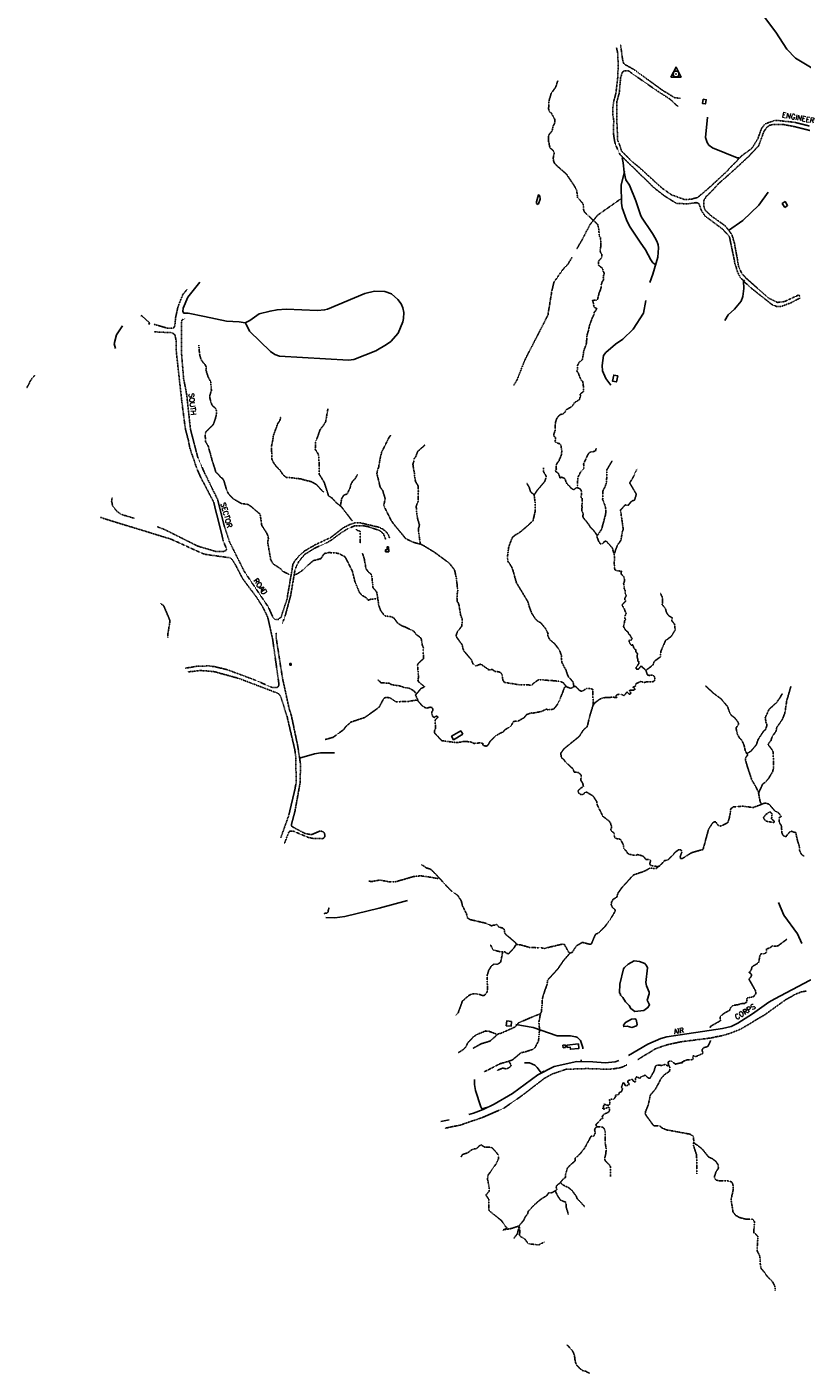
# Model space of a CAD drawing. Header units: feet. Extents: x 0 to 208040, y 0 to 211214.
# Tile 27 of 71: x 186372 to 190206, y 196903 to 203565. Entities that reach past the tile are written whole.
import ezdxf

# ---------------------------------------------------------------- set-up
doc = ezdxf.new("R2010")
doc.units = ezdxf.units.FT
doc.header["$LTSCALE"] = 0.5
doc.header["$MEASUREMENT"] = 0
for name, pattern in [('D15S10', [2, 1, 1]), ('HIDDEN2', [0.1875, 0.125, -0.0625]), ('PHANTOM2', [1.25, 0.625, -0.125, 0.125, -0.125, 0.125, -0.125])]:
    doc.linetypes.add(name, pattern=pattern)
doc.layers.get('0').update_dxf_attribs({"linetype": 'CONTINUOUS'})
for name, color, linetype in [('4WD-TRAIL', 11, 'D15S10'), ('HV-CONTROL', 11, 'CONTINUOUS'), ('LAKE', 11, 'CONTINUOUS'), ('MA-BLDG', 11, 'CONTINUOUS'), ('MA-STRUCT', 11, 'CONTINUOUS'), ('MI-STRUCT', 11, 'CONTINUOUS'), ('R-DIRT', 11, 'HIDDEN2'), ('R-DIRT-T', 1, 'CONTINUOUS'), ('RUIN', 11, 'CONTINUOUS'), ('STREAM', 11, 'PHANTOM2')]:
    doc.layers.add(name, color=color, linetype=linetype)
doc.styles.add('CVFONT05', font='ROMANC')

# ---------------------------------------------------------------- blocks, each defined once
blk = doc.blocks.new('HV-CONTROL', base_point=(0, 18.8))
blk.add_lwpolyline([(-25.1, 3.2), (24.9, 3.2), (-0.1, 53.2)], close=True)
blk.add_circle((-0.1, 18.8), 14.4)
blk.add_point((-0.1, 18.8))

msp = doc.modelspace()

# ---------------------------------------------------------------- linework, layer by layer
at = {"layer": '4WD-TRAIL'}
for points, elevation in [([(189871, 203792.5), (189868.6, 203785.5), (189870, 203774.2), (189887.5, 203726.9), (189894.8, 203718.1), (189950.9, 203692), (189974.7, 203673.8), (190075.9, 203539.2), (190129.7, 203454.6), (190173.3, 203411), (190246.7, 203366.3), (190274.7, 203345.3), (190327.6, 203293.8), (190367.2, 203276.9)], 437.5), ([(189892.8, 202917.1), (189884.8, 202917), (189763, 202967.5), (189744.7, 202980.2), (189735.6, 202992.8), (189728.9, 203017.6), (189738, 203119.1)], 522.6), ([(189316.5, 202917.3), (189316.5, 202917.3), (189320.6, 202893.3), (189326.1, 202847.1), (189334.4, 202808.8), (189352.1, 202782.4), (189384, 202704.7), (189408.7, 202630.2), (189414.4, 202619.6), (189460.2, 202552.6), (189465.7, 202542.3), (189481.7, 202515.4), (189489.1, 202500)], 562.5), ([(189405.1, 202500), (189352.1, 202579.8), (189337.5, 202610.7), (189316.5, 202670.7), (189312.7, 202693.9), (189311.3, 202782.2), (189327.4, 202849.7)], 530.9), ([(189842.1, 202558.3), (189913.5, 202607.3), (189991.3, 202684), (190038.2, 202747.7)], 539.5), ([(189476.7, 202391.3), (189466.9, 202398.5), (189457.6, 202412.1), (189430.7, 202461.5), (189405.1, 202500)], 530.9), ([(189489.1, 202500), (189490.7, 202496.4), (189494.3, 202486.7), (189495.3, 202472.2), (189491.9, 202426.4), (189467.4, 202341.9), (189452, 202300.1)], 562.5), ([(187227.8, 202302), (187167.3, 202228.2), (187144.2, 202173.6), (187143.3, 202156.5), (187148.2, 202148.1), (187169.1, 202148.7), (187250.9, 202131.7), (187359.3, 202109.8), (187422, 202105.9), (187450.6, 202100.7), (187456.7, 202094.4), (187472.6, 202059.7), (187576.7, 201958.5), (187598.7, 201944.4), (187621.9, 201935.9), (187961.7, 201916.7), (187989.1, 201919.1), (188097.8, 201962.9), (188150.8, 201993.2), (188171.2, 202008.4), (188208.9, 202049.7), (188230.4, 202105.6), (188233.7, 202122.2), (188235.4, 202151.9), (188231.6, 202175.3), (188222.6, 202195.6), (188207.2, 202216.1), (188174.6, 202244.1), (188142.3, 202256.1), (188090.8, 202256.9), (188043.1, 202245.8), (187858, 202168.4), (187844.2, 202165.2), (187809.3, 202161.6), (187653.8, 202168.9), (187609, 202165.5), (187574.7, 202159.3), (187521.1, 202145.9), (187474.2, 202112.8), (187452, 202101.5)], 518.3), ([(189921, 202313.9), (189915.8, 202307.5), (189917.2, 202271.3), (189913.4, 202230.9), (189904.9, 202208.2), (189871.8, 202168.1), (189840.7, 202141.2), (189823.7, 202112)], 530.6), ([(189432.7, 202212.2), (189421.8, 202148.8), (189369.9, 202069.2), (189318.7, 202020.6), (189283.3, 201996.1), (189235.2, 201954.5), (189224.2, 201938.6), (189217.3, 201889.6), (189218.8, 201862.8), (189235.2, 201825.1), (189260.6, 201793)], 521), ([(186975.6, 202092.9), (186978.2, 202100.9), (186940.8, 202135), (186934.8, 202136.8)], 501.4), ([(186844.8, 202086), (186815.2, 202042.1), (186802.9, 201996.7), (186809.7, 201973.2)], 501.4), ([(187720.5, 199947.2), (187794.8, 199967.8), (187823.2, 199972.2), (187893.6, 199973.4)], 338.3), ([(187850.7, 199158.5), (187895.4, 199155.9), (187944.3, 199163.6), (188114.5, 199203.5), (188254.1, 199242.3)], 321.8), ([(190204.3, 199029.8), (190182.8, 199077.4), (190115.7, 199169.6), (190088.7, 199232.4)], 157.6), ([(190877.3, 199186.2), (190893.1, 199171.2), (190898.6, 199164), (190897.8, 199156.5), (190884.7, 199147), (190709.2, 199078.8), (190446.7, 198956.6), (190376.6, 198905.2), (190347.9, 198890.3), (190241.8, 198846.8), (190071.5, 198756.2), (190041.7, 198738.6), (189961.2, 198680.7), (189887.5, 198634.4), (189855.5, 198619.4), (189811.7, 198608), (189536.3, 198566.8), (189506.6, 198559.3), (189443.3, 198531.2), (189347.9, 198474.7)], 321.8), ([(189121.8, 198508.4), (189121.9, 198514.4), (189109.3, 198550.1), (189094.3, 198563.7), (189086.4, 198568), (189059.3, 198572.9), (188994.6, 198572.5), (188876.5, 198613.4), (188789.8, 198628.8)], 228.4), ([(189299.7, 198451), (189281.5, 198443), (189232.6, 198439.3), (189171.1, 198444.4), (189092, 198445.4), (188980.2, 198420), (188898.8, 198380.1), (188773, 198286.3), (188683.1, 198234.8), (188629.3, 198208.6), (188581.2, 198189), (188557.3, 198182.4)], 321.8), ([(188929.9, 198397.2), (188915.3, 198389.6), (188895.8, 198416.5), (188883.7, 198427.7), (188858, 198438.2), (188833.6, 198439.4)], 254.7), ([(189112.7, 198445.1), (189112.8, 198453.4)], 228.4), ([(188647.4, 198217.3), (188621.9, 198211.8), (188617.5, 198221.4), (188590.9, 198302.5), (188585.2, 198330.9), (188585, 198355.6)], 262.4), ([(188460.8, 198156.2), (188419.9, 198149)], 321.8)]:
    msp.add_lwpolyline(points, dxfattribs=dict(at, elevation=elevation))
at = {"layer": 'LAKE'}
for points, elevation in [([(188898.5, 202686.2), (188892.5, 202691.7), (188892.4, 202699.7), (188901.7, 202733.9), (188908.3, 202729.2), (188910.4, 202712.5), (188902.1, 202689.9)], 540.3), ([(189307.7, 198779), (189303.3, 198785.7), (189305.1, 198827.6), (189322.8, 198903.9), (189326.8, 198910.8), (189345.7, 198926.6), (189375.8, 198943.1), (189402.3, 198940.9), (189427.7, 198930.9), (189438.3, 198917.8), (189441.1, 198909.1), (189432.8, 198835.6), (189436.1, 198819.7), (189449.2, 198788.3), (189450, 198780.3), (189440.2, 198748.3), (189451.8, 198726.2), (189443.7, 198712.2), (189423.2, 198698.5), (189379.2, 198692.6), (189358.8, 198707.1), (189350.9, 198722), (189331.7, 198740.7), (189318.8, 198761.4), (189307.4, 198773.2)], 200.6), ([(189387.1, 198644.3), (189390.5, 198628.6), (189387.3, 198621.2), (189364.4, 198613.9), (189340.6, 198619.6), (189324.1, 198618.1), (189322, 198625.8), (189332.2, 198639), (189361.7, 198655.6), (189377.9, 198656.6), (189384.8, 198652.5)], 206.7)]:
    msp.add_lwpolyline(points, close=True, dxfattribs=dict(at, elevation=elevation))
at = {"layer": 'MA-BLDG'}
for points, elevation in [([(189717.1, 203208.3), (189712.7, 203187.2), (189727.9, 203184.1), (189732.2, 203205.2)], 549.7), ([(188527.5, 200064.9), (188481.8, 200038), (188472, 200054.8), (188517.6, 200081.7)], 286), ([(188768.6, 198644.2), (188766.2, 198619.6), (188742.6, 198622), (188745, 198646.5)], 231.6), ([(189022.7, 198525.5), (189024.5, 198513.4), (189035.3, 198515), (189033.4, 198527.1)], 238.2), ([(189043.9, 198514.4), (189058.9, 198516.2), (189060.1, 198505.7), (189101.8, 198510.6), (189099.3, 198532.1), (189042.6, 198525.5)], 238.2)]:
    msp.add_lwpolyline(points, close=True, dxfattribs=dict(at, elevation=elevation))
at = {"layer": 'MA-STRUCT', "elevation": 395.3}
msp.add_lwpolyline([(188160.9, 200993.2), (188153.8, 200993), (188154.2, 200977.9), (188145.6, 200977.7), (188145.8, 200968), (188161.6, 200968.4)], close=True, dxfattribs=at)
at = {"layer": 'MI-STRUCT', "elevation": 385.5}
msp.add_lwpolyline([(187679.2, 200415.7), (187679.2, 200406.9), (187672.6, 200406.9), (187672.6, 200415.7)], close=True, dxfattribs=at)
at = {"layer": 'R-DIRT'}
for points, elevation in [([(189287.6, 203463.5), (189293.6, 203436.1), (189296.6, 203374.9), (189293.7, 203311.6), (189285.2, 203239.6), (189274.4, 203198), (189269.7, 203165.9), (189269.5, 203132.4), (189274, 203103.8), (189273.6, 203033), (189278.3, 203000.7), (189282.3, 202984.5), (189305.6, 202932.8), (189476.8, 202766.6), (189526.2, 202728.1), (189583.9, 202692.5), (189636.4, 202689.5), (189681.1, 202695.8), (189689.9, 202694.6), (189696.2, 202689.1), (189707.4, 202658), (189726.1, 202628.9), (189810.7, 202566.5), (189846.1, 202528.7), (189852, 202500)], 517.7), ([(189606, 203212.3), (189577.1, 203214.8), (189519.3, 203249), (189373.7, 203355), (189324.4, 203382.6), (189317.9, 203403.4), (189308.5, 203475.3)], 562.3), ([(190242.2, 203075), (190169.6, 203093.2), (190093.1, 203101.5), (190068.4, 203101.5), (190029, 203088.1), (190020.5, 203082.9), (190004.5, 203062.3), (189988.2, 203014.6), (189957.7, 202964.8), (189906.5, 202927), (189828.8, 202846.2), (189743.5, 202767), (189688.3, 202720.9), (189655.4, 202712.2), (189621.1, 202712.1), (189559.8, 202734.6), (189512, 202768.3), (189401.4, 202869.4), (189358.9, 202904.1), (189313, 202951.7), (189303, 202981.7), (189293.8, 203004.7), (189288.9, 203119.9), (189288.9, 203192.1), (189301.3, 203236.8), (189308.2, 203313.5), (189315.4, 203337.7), (189320.4, 203344.9), (189328, 203348.2), (189347.8, 203347.8), (189367.3, 203333.3), (189484.2, 203252.2), (189553.3, 203207.5), (189593.1, 203170.2)], 432.2), ([(189870, 202500), (189858.6, 202537.6), (189827.8, 202578.7), (189805.9, 202594.8), (189752.6, 202633.1), (189725.7, 202659.2), (189719.4, 202678.7), (189719.7, 202706.8), (189733.6, 202728.5), (189764.2, 202758), (189794.2, 202791.3), (189854.7, 202844.2), (189941, 202924), (189990.7, 202976.7), (190017.1, 203048.1), (190029.6, 203066.9), (190045.9, 203078.9), (190058.9, 203082.1), (190113.1, 203082.3), (190163.3, 203073.2), (190244.7, 203052.7)], 530.6), ([(189313.7, 202717.7), (189194.7, 202634.1), (189156.2, 202586.3), (189119.8, 202515.7), (189110.7, 202500)], 539.7), ([(189110.7, 202500), (189091.6, 202466.9)], 539.7), ([(189852, 202500), (189873.9, 202394), (189886.7, 202353), (189899, 202327.7), (189917.9, 202305.6), (189957.4, 202270.4), (190056.4, 202191.6), (190078.2, 202182.6), (190104.7, 202182.6), (190154.2, 202201.9), (190196.3, 202224.1)], 517.7), ([(190194.6, 202232.5), (190189.4, 202239), (190119.2, 202206.4), (190083.9, 202201.8), (190040.9, 202222.8), (189929.8, 202321.2), (189907.7, 202344.7), (189892.3, 202378.6), (189871.2, 202496), (189870, 202500)], 530.6), ([(189067.3, 202424.6), (189049.4, 202393.5), (189023, 202365.1), (188978.2, 202301.9), (188967.9, 202257.6), (188948.8, 202139.1), (188833.9, 201915.6), (188796.1, 201818.2), (188780.1, 201792.5)], 539.7), ([(186999.8, 202094), (187066.4, 202074.9), (187092.4, 202073.8), (187099.5, 202078.5), (187103.4, 202085.7), (187107.2, 202126.9), (187118.2, 202178.2), (187142.6, 202240.2), (187163.2, 202265.6)], 503.8), ([(187016.4, 201091.8), (187050.9, 201079.1), (187215.7, 200996.2), (187305, 200969.7), (187341.1, 200968.5), (187357, 200974.2), (187359.2, 200982.7), (187343.3, 201020.3), (187337.3, 201046.5), (187311.3, 201150.4), (187295.2, 201214.4), (187230.6, 201338.4), (187212.3, 201380.4), (187177.5, 201481.8), (187170.6, 201519.3), (187156.1, 201573), (187138.2, 201710.3), (187110.9, 201957.8), (187109.5, 202015.3), (187104.6, 202039.2), (187100.2, 202046), (187085.3, 202052.3), (187001.4, 202056.4)], 442.3), ([(187155.4, 202122.4), (187139.5, 202115.5), (187137.1, 202107.5), (187135.9, 201958.9), (187147.3, 201821.8), (187162.3, 201745.9), (187180.5, 201575.6), (187216.3, 201437.4), (187248.5, 201362.7), (187315.7, 201225.4), (187348.4, 201094.2), (187372.2, 201020.6), (187445.6, 200872.9), (187566.7, 200693.4), (187588.7, 200643.7), (187599.8, 200631.9), (187615.4, 200632.6), (187628.5, 200644.8), (187657.9, 200731.1), (187687.8, 200907.4), (187696.4, 200922.7), (187719.6, 200949.4), (187746.3, 200972.8), (187799.8, 201003.6), (187875.3, 201039), (187937.9, 201087.7), (187968.5, 201102.9), (187992.7, 201110.8), (188019.5, 201111.4), (188113.6, 201089.1), (188132.4, 201079.8), (188150.6, 201065.1), (188159.8, 201051.2), (188165.5, 201035.3)], 501.7), ([(186794.1, 201236.3), (186790.6, 201219.6), (186795.8, 201195.9), (186816.3, 201168.8), (186838, 201153), (186904.1, 201133)], 442.3), ([(186733.5, 201139.6), (186750.1, 201133), (187084.6, 201030.6), (187239.4, 200959.7), (187260.6, 200954), (187375.4, 200938.5), (187382.6, 200934), (187399.1, 200911.6), (187438.5, 200835.8), (187510.2, 200739.3), (187539.3, 200693), (187557.5, 200656.8), (187564.8, 200637.2), (187587.8, 200532.2), (187618.2, 200314.2), (187617.1, 200305.7), (187613, 200298.3), (187604.8, 200295.2), (187580.7, 200297.5), (187504.2, 200331.8), (187360.9, 200384.9), (187300.8, 200399.6), (187270, 200403.2), (187212.2, 200401.4), (187155.2, 200391.8)], 326.6), ([(187634.6, 200613.5), (187647.9, 200645.7), (187675.8, 200748), (187698.5, 200882.1), (187716.5, 200919.9), (187745.6, 200954.8), (187797.8, 200987.2), (187852.9, 201011.5), (187881.6, 201028.6), (187926.9, 201062.3), (187960.2, 201082.3), (187991.6, 201095.7), (188034.8, 201097), (188061.1, 201091.8), (188116.4, 201073.5), (188135.4, 201057.2), (188147.5, 201027.1)], 323.9), ([(187644.9, 199523.3), (187667.7, 199581.4), (187674.4, 199586.1), (187691.6, 199584.4), (187761.8, 199555.1), (187788, 199549.4), (187831.8, 199548.1), (187839.5, 199551), (187844.6, 199557.3), (187845.9, 199565.3), (187841.8, 199580.2), (187826.9, 199585.6), (187819, 199585.1), (187779.6, 199568), (187748.1, 199573.3), (187681.9, 199608.6), (187679.9, 199616.9), (187697.7, 199683.9), (187724, 199829.7), (187724.5, 199920.7), (187710.9, 200010.5), (187679.7, 200157.6), (187668.7, 200192.7), (187636.4, 200339.6), (187604.6, 200543.5), (187604.7, 200567.4), (187605, 200568)], 323.9), ([(187627.8, 199553.6), (187667.4, 199664.2), (187696.2, 199786.6), (187703, 199822.6), (187702.6, 199945.5), (187696.5, 199991.2), (187658.4, 200153.7), (187626.3, 200253.2), (187615.8, 200266.7), (187420.4, 200341.1), (187295.9, 200375.4), (187231.4, 200380.3), (187165.7, 200373.2)], 322.3), ([(187865.7, 199207.5), (187860.5, 199183.9), (187854.4, 199180.2), (187845.8, 199178.5), (187839.3, 199178.6)], 323.9), ([(189393.3, 198455.3), (189394.6, 198455.9), (189481.6, 198508.7), (189540.6, 198529.1), (189605.2, 198542.8), (189751, 198561.4), (189815, 198574.6), (189850.6, 198585.2), (189903.5, 198606.2), (190024.4, 198679), (190122.9, 198749.8), (190173, 198778.2), (190200.3, 198789.2), (190227.7, 198794.3)], 323.7), ([(188439, 198115.1), (188514.6, 198130.7), (188624.3, 198168), (188730.7, 198214.4), (188817.8, 198274.7), (188930.5, 198361.6), (188968.6, 198382.9), (189038.8, 198407.2), (189143.6, 198410.3), (189237.2, 198407.4), (189269.3, 198408.6), (189302.5, 198413.9), (189319.3, 198418.9), (189339.1, 198428.6)], 323.7)]:
    msp.add_lwpolyline(points, dxfattribs=dict(at, elevation=elevation))
at = {"layer": 'RUIN'}
for points, elevation in [([(190119.8, 202672.5), (190107.4, 202691.5), (190121.5, 202700.7), (190133.9, 202681.7)], 497.9), ([(189294.2, 201838), (189287.6, 201808.2), (189268.1, 201812.5), (189274.7, 201842.3)], 486.9)]:
    msp.add_lwpolyline(points, close=True, dxfattribs=dict(at, elevation=elevation))
at = {"layer": 'STREAM'}
for points, elevation in [([(189209.8, 202500), (189209.3, 202523.5), (189201.7, 202532), (189203, 202544.1), (189199.9, 202553.4), (189201.6, 202559.6), (189197.8, 202574.7), (189195.6, 202585.8), (189190.6, 202592.3), (189129.8, 202648.6), (189125.5, 202660), (189123.2, 202690.3), (189095.4, 202720.8), (189090.9, 202757.6), (189077.9, 202781.2), (189039.9, 202837.5), (189000.9, 202871.3), (188981.2, 202891), (188977.6, 202898.6), (188974.7, 202915), (188980.1, 202942.6), (188975.2, 202953.1), (188958.9, 202967.2), (188951.5, 203001.7), (188950.9, 203023.7), (188954.1, 203032.2), (188969.8, 203051.2), (188973.7, 203075), (188980.6, 203084.2), (188983, 203094.9), (188983, 203107), (188965.2, 203139.3), (188955.4, 203146.5), (188951.4, 203163.2), (188952.8, 203169), (188954.1, 203200), (188965.1, 203236.8), (188986.5, 203266), (188997.5, 203298.3), (188998.1, 203300.3)], 558.2), ([(189171.6, 200205.1), (189181.5, 200221.5), (189188.4, 200225.4), (189198.5, 200234.1), (189206.2, 200239.1), (189217.4, 200243.6), (189228.6, 200246.1), (189252.5, 200246.5), (189261.7, 200248.1), (189269.7, 200248.6), (189277.9, 200247.5), (189289.3, 200247.1), (189285.4, 200254.3), (189291.3, 200260.7), (189299.8, 200262.7), (189309.1, 200262.7), (189317.8, 200260.2), (189324.4, 200255.4), (189341.2, 200275), (189346.2, 200268), (189352.8, 200262.7), (189359.2, 200267.7), (189355.8, 200275.4), (189351.1, 200282.1), (189359.6, 200283.4), (189369.4, 200283), (189378.7, 200285.4), (189376.1, 200293.4), (189369.5, 200298.2), (189377.7, 200300.8), (189384.1, 200306.3), (189383.6, 200314.3), (189401.6, 200323.1), (189408.6, 200326.9), (189417.9, 200322.6), (189427.7, 200321.5), (189437, 200324.6), (189445.5, 200325.1), (189454.8, 200324), (189463, 200323.6), (189473.9, 200327.3), (189478.2, 200334.7), (189478, 200344.5), (189474.3, 200351.7), (189468, 200357.3), (189459.8, 200357.9), (189450.7, 200356.1), (189442.5, 200357.2), (189438, 200364.4), (189436.2, 200372.4), (189433.3, 200380.1), (189428.1, 200387), (189420.4, 200392.6), (189414.1, 200399.5), (189406.1, 200400.6), (189401.8, 200392.2), (189395.2, 200387.2), (189387.2, 200386.4), (189384.1, 200393.9), (189389.4, 200402.1), (189394.5, 200408.4), (189398.3, 200415.5), (189399.6, 200423.5), (189392.8, 200427.5), (189393.3, 200435.7), (189390.9, 200445.6), (189389.2, 200454.5), (189392.7, 200461.4), (189383.2, 200474.5), (189383, 200484.1), (189375.6, 200488.1), (189371.4, 200497.9), (189368.8, 200507), (189360.6, 200506.2), (189355.5, 200512.6), (189351.3, 200520.1), (189349.5, 200529.6), (189359.9, 200530.9), (189366, 200536.4), (189361.3, 200543.7), (189352.4, 200559.5), (189349.7, 200558.6), (189344.5, 200570.8), (189334.7, 200578), (189328.1, 200587.9), (189322.8, 200598), (189326.2, 200613.9), (189328, 200622.8), (189328, 200626.3), (189332.1, 200632.7), (189329.2, 200640.4), (189329, 200648.9), (189333.3, 200657.1), (189336, 200665), (189331.5, 200671.7), (189325.5, 200688.2), (189319.9, 200695.6), (189315.7, 200703.3), (189320, 200710.5), (189333.1, 200722.6), (189329.7, 200731.2), (189329.7, 200740.2), (189336.6, 200748.8), (189330.7, 200762.7), (189331.5, 200770.6), (189329.7, 200778.7), (189326.2, 200785.6), (189326.3, 200794), (189324.5, 200801.4), (189322.8, 200810), (189328, 200824.1), (189324.5, 200845.1), (189316.6, 200852.5), (189311, 200858.8), (189312.1, 200871.6), (189286, 200875.1), (189282.2, 200878.5), (189280.6, 200877.6), (189278.5, 200885.6), (189278.9, 200895.6), (189277.1, 200906.3), (189276.3, 200914.5), (189278.6, 200936.8), (189277.3, 200945), (189275.3, 200959), (189270.8, 200971.6), (189270.3, 200979.5), (189267.2, 200987), (189242.4, 201015.2), (189236, 201020.6), (189228.1, 201018.8), (189222.7, 201012.4), (189216.1, 201007.4), (189207.9, 201008), (189202.1, 201016), (189198.1, 201024.2), (189192.9, 201038.3), (189189.5, 201052.7), (189174.5, 201074.5), (189161.9, 201086.3), (189156.6, 201092.4), (189152.6, 201099.6), (189148.2, 201106.5), (189137.6, 201120.1), (189131.6, 201126.5), (189123.7, 201136.9), (189120.8, 201145.4), (189124, 201154.1), (189121.1, 201161.6), (189116.3, 201168.3), (189116.3, 201170), (189116.3, 201173.8), (189116.3, 201182.4), (189118, 201187.5), (189116.3, 201195.6), (189117.9, 201204), (189118, 201217.5), (189118, 201224.4), (189118, 201231.6), (189112, 201239.4), (189115, 201253.7), (189115.3, 201265.1), (189111.4, 201276), (189101.7, 201282.9), (189092.1, 201285.4), (189083.9, 201280.9), (189077.2, 201275.1), (189069.2, 201278.7), (189061.9, 201284.2), (189055.8, 201292.5), (189047.4, 201300.2), (189041.8, 201306.1), (189037.9, 201315.1), (189034.1, 201326.2), (189032.1, 201329.5), (189024.2, 201334.3), (189016, 201336.7), (189009.3, 201332.3), (189000.7, 201355.8), (188985.1, 201367.2), (188990.4, 201376.8), (188989.8, 201392.6), (188990.9, 201402.1), (189003.2, 201417.7), (189006.1, 201426.5), (189009.9, 201433.6), (189014.2, 201444.2), (189016.1, 201452.2), (189017, 201463.8), (189016.2, 201477.6), (189012.1, 201497.8), (189005.8, 201502.9), (188997.8, 201505.3), (188989.1, 201508.8), (188983.3, 201514.7), (188986.8, 201523.7), (188985.5, 201533.8), (188979.4, 201540.2), (188977.9, 201548.7), (188984.1, 201567.5), (188985.6, 201603.8), (188988.3, 201616.5), (188992.4, 201626.9), (188999.9, 201638.2), (189009.7, 201646.4), (189021.2, 201650.1), (189029.7, 201654.8), (189034.5, 201662.2), (189037.7, 201669.9), (189068.6, 201688), (189078.8, 201704.1), (189085.2, 201709.7), (189099.8, 201717.5), (189105.9, 201723.3), (189107.1, 201731.6), (189111.2, 201736.1), (189107.9, 201747.5), (189125.3, 201762.3), (189123.9, 201789.1), (189123.6, 201798.5), (189120.9, 201810.1), (189110.9, 201821.6), (189106, 201834.2), (189097.1, 201856.9), (189090.8, 201861.2), (189095.3, 201869.3), (189095.3, 201881.7), (189095.3, 201890.3), (189102.6, 201904.4), (189107.7, 201909.5), (189118.3, 201916.7), (189125.5, 201951.9), (189125.1, 201960), (189137.9, 201995.4), (189139.7, 202003.7), (189141.4, 202033.7), (189143.5, 202044.7), (189150.4, 202067.3), (189153.2, 202084.2), (189168.8, 202127.3), (189173, 202134.7), (189177, 202144.8), (189177.7, 202153.4), (189184.6, 202160.8), (189190.4, 202171.1), (189176.1, 202179.7), (189173.8, 202197.2), (189169.3, 202213.7), (189178.1, 202213.5), (189189.1, 202212.5), (189194.9, 202219), (189200.8, 202244.7), (189203.4, 202252.4), (189207.3, 202260.9), (189211.6, 202274.8), (189212.2, 202287.9), (189217.6, 202304.7), (189224.5, 202313.7), (189222.6, 202323.9), (189224.4, 202336.2), (189227.8, 202343.9), (189225, 202351.5), (189220.6, 202359.6), (189219.5, 202369.3), (189213.5, 202375.1), (189206.6, 202379.8), (189198.7, 202386.9), (189198.1, 202396.9), (189200.2, 202409.2), (189207, 202414.6), (189212.3, 202421.5), (189216.2, 202429.7), (189215.8, 202438.3), (189209.3, 202447.9), (189206.4, 202459.5), (189210.2, 202477.9), (189209.8, 202500)], 241.4), ([(187222.2, 201990.1), (187225.6, 201947.4), (187229.4, 201932.9), (187232.9, 201920.6), (187241.8, 201906.4), (187252.5, 201895.8), (187259.7, 201881.3), (187257.6, 201867.2), (187267.3, 201835.1), (187281, 201808.4), (187284.5, 201765.4), (187281, 201756.4), (187275.5, 201735.1), (187281.5, 201709.3), (187288.3, 201692), (187308.4, 201674.9), (187309.6, 201649.7), (187304.1, 201626.3), (187293.4, 201597.8), (187256.5, 201560.9), (187254.1, 201552.4), (187254.7, 201514.2), (187268.7, 201490.7), (187272.1, 201476.6), (187279.3, 201453.6), (187289.7, 201413.4), (187298.9, 201387.5), (187305.8, 201362.4), (187316.5, 201353.4), (187325.4, 201342.8), (187330.9, 201335.9), (187339.9, 201330.4), (187346.8, 201318), (187359.5, 201275), (187368.5, 201255.3), (187391.5, 201230.6), (187432.6, 201206.7), (187463.6, 201202.6), (187479, 201193.5), (187525.4, 201153.8), (187533.4, 201099), (187557.3, 201061.2), (187564.6, 201045.1), (187566.3, 201032.7), (187562.4, 201016.3), (187577.8, 200928.7), (187589.6, 200908.2), (187627.7, 200883), (187635.8, 200872), (187667.9, 200856.1)], 509.4), ([(186372.1, 201780.6), (186373.3, 201783.2), (186383.3, 201800.7), (186386.8, 201809.4), (186398.8, 201828.8), (186406.1, 201835.6), (186410.2, 201841)], 165), ([(187860.6, 201676.2), (187849.6, 201612.2), (187838.9, 201594.3), (187821.3, 201571.3), (187808.6, 201533.7), (187799.7, 201514.1), (187799.7, 201499.7), (187797.9, 201474.9), (187810.7, 201455.3), (187816.2, 201441.5), (187817.6, 201352.1), (187841.8, 201312.5), (187864, 201244.7), (187882.2, 201233.2), (187902.5, 201210.5), (187927.4, 201190.2), (187981.4, 201120.4)], 451), ([(187841, 201262.6), (187824.8, 201277), (187805.2, 201300.1), (187780, 201314.2), (187751.8, 201321.4), (187726.7, 201328.6), (187685.7, 201333.8), (187655.5, 201335.9), (187639.3, 201348.3), (187623.5, 201371.3), (187601.8, 201394.7), (187592.8, 201407.1), (187582.9, 201426.9), (187584.2, 201451.5), (187582.2, 201464.2), (187582.2, 201493), (187587.7, 201519.3), (187591.1, 201542.7), (187596.4, 201558.2), (187612.6, 201602.9), (187622.7, 201616.9), (187627.6, 201635.7)], 438.3), ([(189038.9, 200302.1), (189024.8, 200319.6), (189009, 200326.5), (188975.6, 200330), (188945.9, 200331.8), (188905.6, 200335.5), (188897.9, 200331.6), (188879.2, 200317.9), (188869.1, 200308.6), (188809.4, 200309), (188770.8, 200315.8), (188733.1, 200321.3), (188725.7, 200334.1), (188721.6, 200361.2), (188714.3, 200370), (188706.1, 200374), (188687, 200376), (188673.2, 200385.3), (188654.9, 200382.8), (188656.9, 200384.3), (188651.4, 200387.8), (188626.1, 200405), (188620.8, 200411.1), (188612.6, 200410.9), (188592.4, 200403), (188577.9, 200413.2), (188571.1, 200432.6), (188531.8, 200478.7), (188523.7, 200508.9), (188496.4, 200546.3), (188495.1, 200554.5), (188501.3, 200572.8), (188523.2, 200600.5), (188525.2, 200633.7), (188517.1, 200655), (188508.9, 200703.8), (188505.3, 200715.8), (188499.5, 200722.7), (188498.9, 200743.6), (188500.7, 200762.9), (188504, 200780.8), (188500.9, 200789.6), (188498.9, 200811.7), (188495.5, 200840), (188486.9, 200878.5), (188460.4, 200911.9), (188386.4, 200966.6), (188324.1, 201004.1), (188288.3, 201013.1), (188245.7, 201032.7), (188188.5, 201102.2), (188174.1, 201121.8), (188136.9, 201196.5), (188143.8, 201230.6), (188131.4, 201271.5), (188119, 201287.7), (188102.8, 201355.5), (188106.6, 201373), (188111.8, 201387.5), (188119, 201430.2), (188126.2, 201460.4), (188161.7, 201532), (188170.6, 201544.4)], 389.5), ([(188318.6, 201002.4), (188313.5, 201034.4), (188307.9, 201080.9), (188313.5, 201100.5), (188304.5, 201130.8), (188300.7, 201152.1), (188297.3, 201193.1), (188306.2, 201216.1), (188307.9, 201268.1), (188306.2, 201294.6), (188293.8, 201316.3), (188290.1, 201335.9), (188288.3, 201357.2), (188282.8, 201387.5), (188281.1, 201401.6), (188284.9, 201414.3), (188284.9, 201425), (188295.6, 201439.1), (188304.5, 201464.2), (188318.6, 201476.6), (188340, 201496.2)], 402.5), ([(189093.6, 201285.6), (189095.3, 201312.1), (189097.1, 201336.6), (189109.4, 201361), (189127, 201380.3), (189125.3, 201403.3), (189144.5, 201445.3), (189154.9, 201461.1), (189170.7, 201462.9), (189183.1, 201466.3), (189188.2, 201480.4)], 401.1), ([(189193.4, 201049.2), (189202.6, 201061.6), (189214.4, 201080.4), (189234.1, 201153.3), (189235.3, 201178.2), (189230.2, 201199.9), (189219.4, 201227.1), (189221.2, 201271.1), (189230.2, 201287.7), (189237.5, 201307), (189239.2, 201328), (189240.9, 201375.1), (189267.1, 201418.8)], 367.7), ([(187922.9, 201194.8), (187928, 201228.8), (187939, 201248.5), (187954.9, 201253.6), (187969.3, 201280.5), (187974.5, 201301.8), (187983.4, 201318), (187995.8, 201330.4), (188006.5, 201350)], 392.4), ([(189077.4, 200302.1), (189072.5, 200324.7), (189051.4, 200347.9), (189045.1, 200360.5), (189038.8, 200380.4), (189017.5, 200421.1), (189015, 200441.8), (189015.8, 200452.8), (189007.2, 200479), (188982.8, 200512.3), (188958, 200533.3), (188947.7, 200552.6), (188949.4, 200562.9), (188937, 200587.7), (188914.3, 200615.6), (188898.5, 200624.5), (188886.4, 200636.6), (188868.9, 200663.1), (188856.5, 200696.1), (188849.6, 200720.9), (188792.9, 200815), (188773.1, 200885.2), (188760.1, 200908.5), (188751.5, 200918.8), (188748.4, 200942.2), (188755.1, 200993.5), (188772.4, 201038), (188785.2, 201049.6), (188811.5, 201065.4), (188852.8, 201100.7), (188874.7, 201121.1), (188885, 201164.7), (188885.3, 201212), (188880.4, 201248.6), (188894.9, 201271.1), (188933.1, 201315.7), (188939.6, 201334.2), (188939.9, 201342.7), (188927.5, 201363.2), (188927, 201384)], 244.6), ([(189277.7, 200959.7), (189291.6, 200999.6), (189303.9, 201016), (189310.8, 201028.2), (189316.2, 201064.7), (189321.4, 201079.1), (189307.7, 201174.6), (189315.2, 201181.7), (189330.4, 201199.9), (189345.9, 201198.2), (189360, 201215.8), (189368.9, 201220.9), (189377.5, 201224.4), (189386.1, 201252.6), (189353.1, 201309.1), (189368.3, 201332.9), (189389.9, 201378.5)], 353.9), ([(188879.9, 201250.9), (188863.8, 201263.8), (188854.9, 201289.3), (188845.2, 201305.8)], 408.3), ([(188001.3, 201079.8), (188005.1, 201072.9), (188015.4, 201071.2), (188020.6, 201067.8), (188020.6, 201008.9)], 384.7), ([(187698.1, 200854.8), (187707.7, 200857.9), (187734.3, 200875.8), (187775.6, 200913.6), (187788, 200923.9), (187825.4, 200933.7), (187842, 200958.5), (187864.3, 200964), (187900.6, 200962.2), (187916.8, 200958.1), (187944.6, 200943.4), (187951.1, 200932.4), (187981.8, 200870.7), (187994.3, 200820), (188016, 200767.6), (188031.8, 200750.5), (188049.8, 200741.1), (188060.1, 200727.8), (188075, 200734.1), (188106.6, 200734.7)], 383.4), ([(188031.9, 200960), (188040.8, 200931.4), (188049, 200884.1), (188059.6, 200869.5), (188074.3, 200856.4), (188077.5, 200848.7), (188083.8, 200789.8), (188101.5, 200769.8), (188106.6, 200741.9), (188108.3, 200729.5), (188112.1, 200703.3), (188120.7, 200678.6), (188140, 200652.4), (188149, 200649), (188167.6, 200647.9), (188180.3, 200643.8), (188185.9, 200640.9), (188206.8, 200613.9), (188229.5, 200599.8), (188241.5, 200596.3), (188285.6, 200574.8), (188295.8, 200559.6), (188318.3, 200543.8), (188322.5, 200535.6), (188327.4, 200506.6), (188332.7, 200493.1), (188331.7, 200475), (188332.7, 200456.3), (188332.7, 200438.7), (188327.2, 200433.5), (188306.4, 200414.7), (188303.8, 200406.7), (188308.7, 200347.5), (188306, 200331.6), (188309.7, 200324.2), (188337.9, 200300.2), (188328.9, 200294.9), (188322.1, 200293.1), (188294.4, 200259), (188308.3, 200227.6), (188326.8, 200205.8), (188341.9, 200195.9), (188350.1, 200194.2), (188365.7, 200198.9), (188375.3, 200197), (188379.2, 200190.1), (188378.9, 200181.9), (188374.1, 200175.3), (188374.9, 200167), (188379.8, 200151.6), (188388, 200148.1), (188393.6, 200154.5), (188401.6, 200154.9), (188403.7, 200147), (188390.9, 200136.7), (188393, 200095.3), (188387.1, 200079.4), (188389.2, 200070.1), (188424, 200033), (188499.3, 200023.3), (188529.6, 200028.5), (188542.8, 200029.5), (188565.6, 200026.7), (188583.4, 200019.7), (188617.1, 200022.7), (188628.5, 200017.6), (188625.5, 200009.9), (188642.5, 200006.1), (188650.2, 200008.4), (188663, 200029.6), (188689.5, 200057.3), (188728.5, 200077.7), (188735.7, 200086.3), (188755, 200098.7), (188767, 200107.3), (188773.4, 200120), (188779.3, 200128.4), (188802.9, 200130.7), (188832.1, 200147.9), (188842.4, 200161.7), (188867.2, 200170.6), (188873.4, 200169.3), (188916, 200177.5), (188941.7, 200189.1), (188948.9, 200185.3), (188957.1, 200187.4), (188970.4, 200188.2), (188977.3, 200189.9), (188985, 200198.1), (188996.6, 200214.3), (189009, 200240.5), (189023.1, 200275.6), (189029.9, 200295), (189035.7, 200301.3), (189062.2, 200291.6), (189076.8, 200300.8), (189085.3, 200301.9), (189103.3, 200282.9), (189113.9, 200277.8), (189122.1, 200279.9), (189139.1, 200291.7), (189152.9, 200291.1), (189164.8, 200289.7), (189170.4, 200286.3), (189172.7, 200213), (189168.6, 200197.4), (189154.5, 200151.3), (189145.3, 200110.5), (189142.6, 200102.6), (189123.1, 200084.9), (189103.3, 200053.9), (189029, 199993.6), (189013.2, 199972.2), (189013.6, 199955.5), (189017.1, 199948), (189030, 199937.3), (189033.1, 199929.6), (189073, 199893.3), (189078.5, 199877.9), (189098.6, 199875.4), (189112.6, 199864.7), (189112.2, 199835.8), (189121.4, 199821.2), (189124.2, 199805), (189108.8, 199797.2), (189096.7, 199783.1), (189103.6, 199771.1), (189110.5, 199767.6), (189122.4, 199765.4), (189132.6, 199777.9), (189142.1, 199777.5), (189172.8, 199758.5), (189190.2, 199731.4), (189193, 199714.1), (189220.9, 199658.5), (189252.6, 199634.1), (189257.8, 199625.5), (189263, 199609.2), (189263.2, 199601.2), (189259.2, 199594.3), (189262.3, 199586.9), (189276.6, 199574.9), (189277, 199566), (189278.8, 199555.3), (189282.5, 199550.1), (189294.8, 199547.5), (189303.5, 199546.3), (189310.6, 199541), (189322.4, 199515.5), (189324.5, 199499.2), (189326.2, 199495.8), (189339.5, 199484.6), (189341.6, 199476.6), (189350.7, 199471.3), (189366.5, 199467.5), (189373.4, 199465.8), (189385, 199466.6), (189393, 199469.2), (189419.2, 199462.4), (189433.7, 199445.1), (189450.5, 199445.2), (189456.8, 199439.6), (189452.2, 199423.7), (189457.5, 199415.2), (189494.6, 199409.4), (189501.8, 199413.4), (189525.2, 199439.5), (189541.4, 199442.3), (189548.1, 199447.9), (189579.9, 199482.2), (189593.5, 199492.2), (189601.7, 199494.5), (189609.6, 199489.5), (189610.4, 199479.4), (189602.8, 199458.7), (189604.4, 199450.8), (189612.6, 199449.4), (189660.5, 199479.4), (189716.1, 199494.7), (189743.1, 199594.8), (189762.1, 199624.7), (189770.9, 199630.8), (189778.9, 199631.3), (189790, 199615), (189796.6, 199610.2), (189804.8, 199611.2), (189837.6, 199626.5), (189844.9, 199646.5), (189849.7, 199670.7), (189853, 199696.4), (189863.1, 199702.9), (189864.8, 199706.4), (189877.6, 199706.4), (189884.8, 199706.4), (189910.1, 199709.1), (189960.8, 199702.9), (189965.5, 199702.7), (190022.2, 199724.6), (190042.4, 199719.1), (190071.1, 199685.4), (190087.8, 199677.5), (190095, 199668.5), (190098.8, 199664.7), (190102.3, 199657.5), (190092.1, 199651.6), (190091.8, 199639.1), (190092.8, 199629.8), (190104.3, 199610.1), (190105.2, 199579.8), (190110.7, 199564.2), (190127.7, 199557.7), (190131.5, 199566.7), (190144.5, 199580.7), (190152.5, 199584.9), (190174.9, 199577.7), (190183, 199538.8), (190192.1, 199509.8), (190193.9, 199487.3), (190203.8, 199468.9), (190214.8, 199461.7)], 384.7), ([(189432.9, 200380.9), (189468, 200407), (189475.3, 200426.3), (189505.1, 200447.6), (189506.8, 200473.8), (189529.9, 200527.8), (189558.2, 200548.9), (189578, 200580.4), (189576.8, 200596.3), (189575.1, 200610.4), (189562.1, 200625), (189562.7, 200642.1), (189546.8, 200650.7), (189536.5, 200664.8), (189529.3, 200687.5), (189513.8, 200706.8), (189515.5, 200713.7), (189515.5, 200740.2), (189504.9, 200764.6)], 254.9), ([(187069.4, 200543.9), (187068.4, 200556.9), (187079.7, 200626.3), (187066, 200659.3), (187048.4, 200701.6), (187032.6, 200711.9)], 343.8), ([(188297.6, 200268.7), (188292.6, 200268.6), (188289.8, 200276), (188279.7, 200283.5), (188272.8, 200287.8), (188261.2, 200293.2), (188239.7, 200295.9), (188230.5, 200298.9), (188220.4, 200302.9), (188203.4, 200306.7), (188194.7, 200307.1), (188183.7, 200309), (188169.9, 200312.4), (188164.4, 200317.6), (188154.9, 200317.9), (188133.1, 200319.3), (188122.5, 200319.3), (188119, 200324.8), (188108.1, 200333.3)], 290.8), ([(189991.5, 199775.6), (189975.3, 199808.2), (189957, 199838.9), (189934.6, 199906.9), (189926.5, 199934.5), (189925.8, 199947.8), (189937.3, 199962.8), (189930.9, 199971.4), (189928.9, 199976.4), (189924.7, 199983.9), (189917.7, 200014.4), (189907.4, 200034.6), (189895.8, 200046.7), (189885.5, 200066), (189878.8, 200095.8), (189891.4, 200113.8), (189891.5, 200122), (189881.7, 200134.5), (189873.1, 200145.2), (189852.1, 200162.4), (189843.1, 200183.7), (189838, 200200.9), (189805.1, 200240), (189768.1, 200267.7), (189728.5, 200303.9)], 171.6), ([(190107.7, 200265.7), (190094, 200241.5), (190086.8, 200232.6), (190079.9, 200222.2), (190054.5, 200199.1), (190042.3, 200187), (190038, 200179.3), (190023.8, 200146.9), (190027.3, 200123.8), (190032.4, 200110.1), (190024.5, 200087.1), (190015.4, 200079.9), (189999.4, 200055.7), (189988.7, 200039.8), (189980.1, 200013.7), (189953.6, 199982), (189930.9, 199967.9)], 253.1), ([(190008, 199719.1), (190000.7, 199726.3), (189997.8, 199734.6), (189990.9, 199770.7), (189994.1, 199782.4), (190011.4, 199818.9), (190022.4, 199826.1), (190039, 199844.4), (190060.7, 199881.5), (190064.8, 199901.4), (190063.1, 199975.1), (190060.8, 199983.1), (190038.6, 200013), (190041.4, 200022.3), (190051.7, 200033), (190057.7, 200053.4), (190065.8, 200064.3), (190076.8, 200080.1), (190080.6, 200098.4), (190108.9, 200140.2), (190120.5, 200168.9), (190130.6, 200235.6), (190136, 200251.8), (190150.9, 200303.4)], 170.6), ([(188308.3, 200227.6), (188295.9, 200233.8), (188257.4, 200227.4), (188197.4, 200225.6), (188180.3, 200237), (188169.9, 200243.9), (188152.4, 200247.7), (188138.3, 200243.9), (188131.4, 200231.9), (188113.9, 200198.5), (188043.6, 200148.2), (187973.4, 200124.9), (187947.3, 200100.4), (187938.7, 200088), (187886, 200049.5), (187847.5, 200039.2)], 288.1), ([(188795.2, 199024.3), (188786.6, 199035), (188757.4, 199060.1), (188740.3, 199074), (188735.8, 199080.7), (188731.9, 199099.5), (188723.5, 199106.5), (188706.8, 199110.5), (188695.7, 199123.3), (188668.9, 199117.2), (188642.8, 199129.6), (188564.8, 199147.4), (188550.7, 199156.2), (188546.1, 199176.2), (188526.1, 199215.5), (188520.2, 199240.8), (188501.7, 199268.2), (188472.8, 199288.9), (188446.6, 199315.1), (188401.2, 199364.3), (188374.5, 199392), (188367.4, 199397.4), (188348.9, 199403), (188324.3, 199419.4)], 220.5), ([(189501.8, 199413.4), (189496.4, 199411.8), (189485.2, 199400.2), (189453.1, 199402.2), (189427.6, 199387.8), (189371.5, 199368.7), (189313.9, 199304.8), (189294.9, 199278.4), (189290.2, 199260.1), (189271.1, 199248), (189263.3, 199233.7), (189261.6, 199222.6), (189265, 199212.2), (189279.3, 199198.1), (189281.6, 199190.1), (189261.5, 199155.2), (189231.1, 199113.2), (189200.1, 199081.8), (189184.2, 199075.5), (189164, 199027.3), (189155.7, 199025.3), (189145.2, 199028.2), (189119.4, 199035), (189089.5, 199017.4), (189068.5, 198985.7), (189059.2, 198982.3), (189051.3, 198986), (189030.8, 199024.1), (189022.8, 199027.1), (188931.7, 199005.3), (188910.9, 199008.5), (188860.4, 199009.1), (188813.7, 199022.7), (188797, 199024.3), (188788.4, 199020.9), (188783.2, 199010.1), (188754.1, 198978.4), (188744.3, 198980.8), (188736.1, 198987.5), (188713, 198988.5), (188681.5, 198996.1), (188675.4, 199001.9), (188664.6, 199023.5)], 183.8), ([(188408.1, 199350.2), (188359.2, 199358.8), (188318.6, 199364.3), (188283.9, 199360.5), (188193.8, 199334.4), (188166.2, 199334.4), (188117.3, 199343.3), (188077, 199336.1), (188062.9, 199337.8)], 261), ([(190131.5, 199051.2), (190087.5, 199018.3), (190076.9, 199015.7), (190058.3, 199017.1), (190045.3, 199007.1), (190029.9, 199002.4), (190029.8, 198985.9), (190017.3, 198977.5), (190002.5, 198977.5), (189997, 198968.9), (189991.6, 198937.6), (189984.6, 198930.2), (189959.1, 198915), (189954.2, 198898.5), (189944, 198885.3), (189951.5, 198882.4), (189955.4, 198875.2), (189954.6, 198867), (189943.3, 198852.2), (189975.3, 198795.8), (189977.4, 198781.3), (189966.3, 198766.9), (189953.6, 198763.4), (189936.2, 198760.9), (189931.9, 198753.8), (189933.5, 198745), (189929.9, 198737.3), (189925.7, 198737.3), (189923.7, 198733.5), (189919.5, 198731.4), (189910.8, 198733.5), (189888, 198725.9), (189864.9, 198723.9), (189849.1, 198706.8), (189847.5, 198698.5), (189824.3, 198686.7), (189804.1, 198671.7), (189800.1, 198663.3), (189802.1, 198647.3), (189753.1, 198619.5), (189751, 198611.8)], 153.3), ([(188725, 198985.8), (188714.7, 198936.9), (188698.9, 198926.2), (188681.3, 198927.9), (188667.2, 198915.6), (188655.2, 198894.6), (188648, 198870.1), (188648, 198849.1), (188649.7, 198817.5), (188649.7, 198801.6), (188648, 198789.6), (188635.9, 198773.4), (188627.7, 198771.6), (188607.6, 198778.4), (188590.1, 198780.7), (188576.4, 198780.7), (188557.1, 198772), (188525.4, 198743.8), (188504.9, 198685.8), (188491.3, 198673.4)], 232.7), ([(189058.2, 198982.3), (189023.4, 198941.9), (188998.8, 198904.4), (188947.7, 198849.1), (188944.3, 198826.4), (188930.1, 198786.2), (188921.5, 198757.9), (188919.8, 198726.3), (188917.8, 198703.6), (188917.8, 198691.5), (188912.6, 198684.3), (188904, 198640.6), (188907.4, 198603.8), (188902.3, 198547.7), (188888.2, 198520.2), (188884.1, 198512.8), (188873.8, 198505.2), (188842.4, 198495), (188814.5, 198488.1), (188774.8, 198454.5), (188763.6, 198449.6), (188740.9, 198442.4), (188713.6, 198435), (188632.2, 198393.8)], 201.1), ([(188910.9, 198680.9), (188886.4, 198672.2), (188803.8, 198637.1), (188786.6, 198616.2), (188730.5, 198591.4), (188714.7, 198584.5), (188696.4, 198580.2), (188654.8, 198595.8), (188640.8, 198596.4), (188599.3, 198580), (188582.3, 198569.4), (188551.6, 198536.7), (188543.2, 198518.4), (188532.8, 198506.3), (188506.2, 198489.2)], 228.9), ([(188702.5, 198581.2), (188662.3, 198546.4), (188617.9, 198532.9), (188579.8, 198511.3)], 231.1), ([(189753.5, 198548.6), (189739.8, 198519.8), (189718.8, 198513.5), (189713.5, 198507.2), (189710.5, 198499.8), (189714.8, 198492.1), (189713.4, 198484.1), (189680.7, 198470.2), (189664.8, 198473.8), (189666.8, 198457.6), (189659.1, 198454.4), (189643.2, 198453), (189638.7, 198454.5), (189622.2, 198447.9), (189614.7, 198447.2), (189614.4, 198439.3), (189606.5, 198439.1), (189599.5, 198437.2), (189590.9, 198435.5), (189579.4, 198432.6), (189558, 198448.4), (189549.7, 198447.3), (189542, 198441.8), (189545.9, 198431.2), (189542.7, 198423.8), (189527.9, 198430.5), (189511.4, 198426.3), (189497.1, 198426.7), (189485.6, 198426.9), (189480.4, 198421.4), (189478.7, 198416.2), (189473.8, 198398.1), (189454.6, 198363.5), (189446.3, 198363), (189429.5, 198377.7), (189408.5, 198368.7), (189404.4, 198362.2), (189387.7, 198369.2), (189381.3, 198363.1), (189382.3, 198344.8), (189374.1, 198345.1), (189364.6, 198358.4), (189357.7, 198353.7), (189349.7, 198352.9), (189342.8, 198348.7), (189344.9, 198341), (189352.2, 198332.8), (189336, 198324.3), (189328.9, 198328.9), (189328.1, 198336.9), (189321.2, 198340.9), (189311.8, 198316.5), (189317.6, 198310.7), (189312.1, 198295.4), (189301.8, 198291.6), (189298.9, 198282.4), (189283, 198278.7), (189284, 198270.8), (189273.6, 198258.6), (189253.1, 198258.5), (189255.7, 198241.5), (189254, 198233.3), (189248.2, 198227.7), (189224.9, 198234.2), (189224, 198218), (189219.2, 198211.4), (189227.1, 198209.3), (189244.7, 198218.2), (189252.6, 198216.6), (189254.3, 198204.2), (189250.9, 198199.1), (189247.4, 198193.6), (189226.4, 198185), (189217.5, 198174.3), (189220, 198163.9), (189214.1, 198164), (189205.5, 198153.3), (189186.1, 198132.6), (189189.8, 198122.5), (189182.3, 198114.3), (189179.3, 198105.5), (189183.2, 198093.8), (189179, 198083.1), (189175.5, 198076.2), (189163, 198076.7), (189140.5, 198036), (189130.1, 198016.7), (189117.7, 198000.8), (189112.5, 197994), (189093.9, 197974.4), (189084.3, 197969.5), (189084, 197954.8), (189054.4, 197928.2), (189045.8, 197918.6), (189037.2, 197894.2), (189034.7, 197868.9), (189027, 197866.8), (189010.7, 197847.2), (188989.1, 197828), (188992.5, 197810.2), (188969.1, 197796.5), (188952.1, 197794.8), (188941.9, 197780.2), (188932.9, 197775.8), (188907.4, 197758.9), (188882, 197736.3), (188852.3, 197705.6), (188847.9, 197690.8), (188835.5, 197674.9), (188828.6, 197659.1), (188807.6, 197634.3), (188797.9, 197593.2), (188780.8, 197571)], 169.5), ([(188758.8, 198441.4), (188766.9, 198427), (188759.7, 198416.7), (188743.2, 198408.3), (188725.7, 198412.9), (188697, 198401.1)], 248.6), ([(189534.5, 198425.9), (189552.3, 198422.1), (189550.5, 198397.5), (189527.1, 198381.7), (189508.9, 198362.4), (189494.5, 198334), (189478.9, 198307.1), (189454.9, 198278.6), (189445.3, 198231.4), (189431.3, 198197.3), (189430, 198185.9), (189437.3, 198174.4), (189445.3, 198164), (189467.1, 198133.4), (189474.2, 198126.7), (189501, 198127.1), (189512.9, 198116.7), (189534.3, 198107.3), (189649.6, 198086.2), (189667.6, 198076.6), (189670.9, 198044.2), (189712.1, 198011.8), (189742.1, 197974.3), (189764.6, 197962.5), (189780.2, 197950.2), (189790.2, 197934.7), (189792, 197917.5), (189779.1, 197897.6), (189772.4, 197876.5), (189773.6, 197867.2), (189779.7, 197859.4), (189790.8, 197855.7), (189847.3, 197853.8), (189858.4, 197848.1), (189863.7, 197837.7), (189865.7, 197813.3), (189854.5, 197761.9), (189864.3, 197700.3), (189876.9, 197684.3), (189895.2, 197673.9), (189923.5, 197666), (189959.8, 197665.3), (189970.7, 197653), (189966.6, 197599.2), (189987.5, 197580.5), (189982.9, 197510.2), (189988, 197500)], 184.1), ([(189189.8, 198122.5), (189219.5, 198121), (189226.1, 198113.5), (189230.3, 198105.2), (189232.1, 198095.4), (189231.5, 198047.7), (189232.8, 198036), (189235.9, 198022.7), (189236.3, 198002.5), (189234.4, 197985.3), (189230.8, 197971.8), (189229.7, 197962.5), (189232.6, 197954.5), (189254.8, 197932.1), (189258.2, 197924.4), (189258.2, 197876.1)], 211.2), ([(188730.6, 197612.9), (188747.9, 197622.1), (188741, 197626.7), (188718.6, 197658.4), (188659.2, 197706.2), (188655.8, 197714.7), (188657.1, 197761.6), (188641.6, 197785.3), (188658.4, 197802.5), (188657, 197829), (188650, 197863), (188652.5, 197882.7), (188691.8, 197937.9), (188704.7, 197964.4), (188704.8, 197980.5), (188689.5, 198000.5), (188671.8, 198018.1), (188663.9, 198021.9), (188636.5, 198021.5), (188619.1, 198032.5), (188610.8, 198029.3), (188596.2, 198015.1), (188574.4, 198010.4), (188550.9, 197992.8), (188527.3, 197986.3), (188519, 197973.3)], 241.9), ([(189678, 198036.4), (189669.3, 198047.6), (189668.2, 198031.5), (189684.3, 197982), (189685.1, 197889.7)], 247.2), ([(188986.2, 197803), (188995.3, 197783.4), (189010.8, 197758.9), (189035.5, 197750.3), (189038.9, 197736.2), (189038.9, 197725.9), (189049.9, 197688.6)], 229.5), ([(189010.4, 197846.9), (189019.2, 197837.1), (189054.4, 197818.9), (189067.6, 197807.1), (189087, 197781.3), (189095.2, 197764.3), (189127.6, 197731.4), (189128.4, 197723.5)], 230), ([(188807.6, 197633), (188795.2, 197627.8), (188763.5, 197618), (188730.6, 197612.9), (188724.2, 197609.4)], 240.1), ([(188807.6, 197627.8), (188810.1, 197596.3), (188807.1, 197588.6), (188815.8, 197577.4), (188835.5, 197566.2), (188851.3, 197543.5), (188902.6, 197537.7), (188931.4, 197552.4)], 241.1), ([(189987.6, 197500), (189991.8, 197492.9), (189995.5, 197485.2), (189997.5, 197475.1), (189998.5, 197466.1), (189999, 197445.1), (190001.5, 197428.1), (190004.1, 197420.1), (190017.6, 197404.4), (190034.4, 197380.4), (190057.4, 197358), (190062.1, 197351.1), (190067.9, 197340.5), (190071.5, 197330.6), (190073, 197312)], 184.1), ([(189043.8, 197042.6), (189067.4, 197017), (189072.2, 197009.5), (189076.9, 196999.7), (189080.8, 196986.1), (189081.5, 196975.5), (189085.4, 196955.1), (189091.7, 196942), (189103.8, 196928.8), (189113.7, 196920.9), (189121.7, 196915), (189136.6, 196912.3), (189145.6, 196906.2), (189154.1, 196903.5)], 169.5)]:
    msp.add_lwpolyline(points, dxfattribs=dict(at, elevation=elevation))
at = {"layer": 'STREAM', "elevation": 167.1}
msp.add_lwpolyline([(190046.1, 199681.5), (190025.3, 199666.8), (190014.4, 199651.5), (190022.4, 199639.3), (190026.2, 199635.8), (190031.7, 199633.8), (190067, 199627.8), (190067.3, 199635.8), (190054.9, 199646.2), (190057.2, 199671.4)], close=True, dxfattribs=at)

# ---------------------------------------------------------------- block references
at = {"layer": 'HV-CONTROL'}
msp.add_blockref('HV-CONTROL', (189582.5, 203332.5, 567.7), dxfattribs=at)

# ---------------------------------------------------------------- texts
at = {"layer": 'R-DIRT-T', "style": 'CVFONT05'}
for s, rotation, p in [('ENGINEER', 349.37242, (190105.3, 203119.2)), ('SOUTH', 275.9275, (187172.6, 201750.9)), ('SECTOR', 285.18136, (187329.9, 201207.2)), ('ROAD', 305.0459, (187491.3, 200824.8)), ('CORPS', 31.69385, (189882.7, 198651.6)), ('AIR', 9.9075, (189573, 198580.9))]:
    msp.add_text(s, height=25, rotation=rotation, dxfattribs=at).set_placement(p)

doc.saveas('drawing.dxf')
